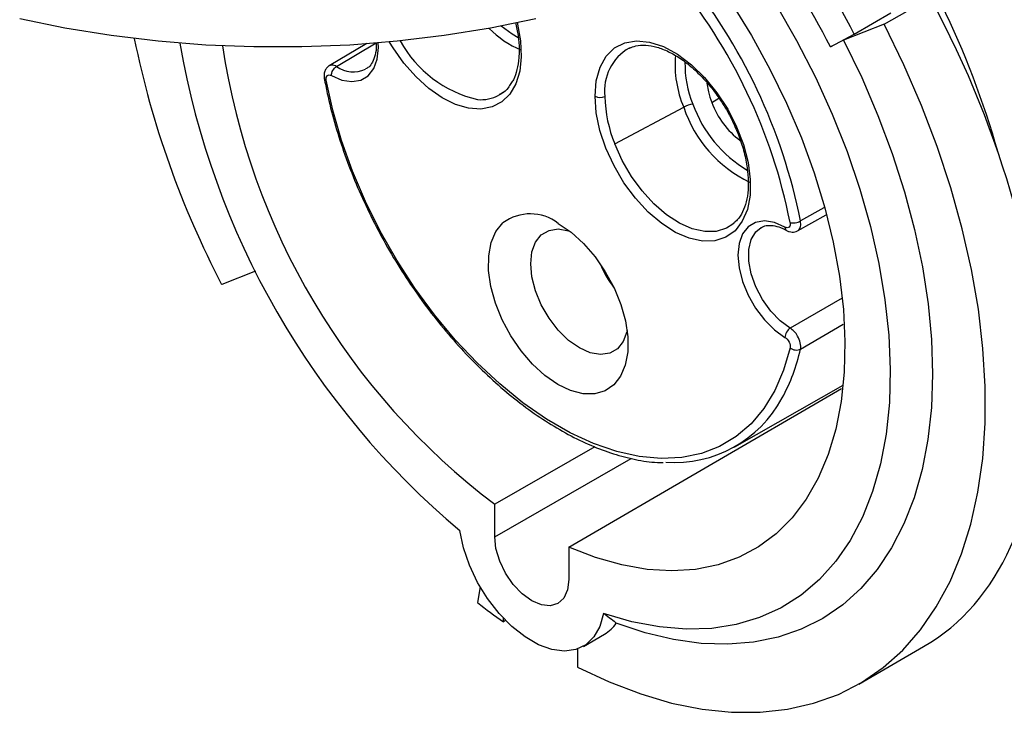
# Model space of a CAD drawing. Header units: inches. Extents: x 0 to 33, y 0 to 25.5.
# Tile 12 of 16: x 24.2 to 26.8, y 19 to 20.8. Entities that reach past the tile are written whole.
import ezdxf

# ---------------------------------------------------------------- set-up
doc = ezdxf.new("R2010")
doc.units = ezdxf.units.IN
doc.header["$LTSCALE"] = 3
doc.header["$MEASUREMENT"] = 0

msp = doc.modelspace()

# ---------------------------------------------------------------- linework, layer by layer
for p, q in [((26.4696, 20.7728), (26.5908, 20.8428)), ((26.3908, 20.7471), (26.4871, 20.8027)), ((26.4696, 20.7728), (26.363, 20.731)), ((26.3282, 20.7138), (26.3908, 20.7471)), ((25.1086, 20.7225), (25.0097, 20.6636)), ((25.0292, 20.6621), (25.1331, 20.7238)), ((26.363, 20.731), (26.3282, 20.7138)), ((25.7992, 20.7103), (25.8028, 20.7119)), ((26.0035, 20.6179), (26.0073, 20.5954)), ((26.0161, 20.5671), (26.035, 20.5781)), ((25.7608, 20.4579), (25.9423, 20.5545)), ((26.3113, 20.2897), (26.2496, 20.2553)), ((26.2418, 20.2293), (26.3169, 20.2713)), ((25.6123, 20.249), (25.6122, 20.249)), ((26.0753, 20.2497), (26.0714, 20.2465)), ((24.8162, 20.1234), (24.727, 20.0885)), ((26.3589, 20.052), (26.2228, 19.973)), ((26.2496, 19.9182), (26.3621, 19.9834)), ((25.6401, 19.3974), (26.3578, 19.8145)), ((26.0771, 19.6614), (26.3619, 19.8233)), ((25.7089, 19.6614), (25.4452, 19.5099)), ((25.4452, 19.4244), (25.804, 19.6304)), ((25.4452, 19.4244), (25.4452, 19.5099)), ((25.6401, 19.3974), (25.6401, 19.3119)), ((25.4071, 19.2925), (25.4001, 19.2511)), ((25.4681, 19.2004), (25.4681, 19.21)), ((25.474, 19.2039), (25.4681, 19.2004)), ((25.6785, 19.1361), (25.7341, 19.1683)), ((25.6629, 19.129), (25.6629, 19.0814)), ((26.4029, 19.0369), (26.5735, 19.1355))]:
    msp.add_line(p, q)
at = {"flags": 128}
for points in [[(26.0678, 20.8286), (26.1206, 20.7431), (26.1691, 20.655), (26.213, 20.5649), (26.2518, 20.4737), (26.2854, 20.3818), (26.3134, 20.2901), (26.3357, 20.1993), (26.352, 20.1098), (26.3624, 20.0226), (26.3666, 19.9381), (26.3646, 19.8571), (26.3566, 19.7801), (26.3425, 19.7078), (26.3224, 19.6405), (26.2965, 19.579), (26.2649, 19.5235), (26.228, 19.4746), (26.186, 19.4325), (26.1392, 19.3977), (26.0879, 19.3703), (26.0326, 19.3506), (25.9736, 19.3387), (25.9114, 19.3346), (25.8465, 19.3386), (25.7793, 19.3504), (25.7103, 19.37), (25.6401, 19.3974)], [(26.1857, 20.8237), (26.2395, 20.7299), (26.2887, 20.6339), (26.333, 20.5364), (26.372, 20.438), (26.4057, 20.3393), (26.4336, 20.241), (26.4557, 20.1437), (26.4718, 20.0481), (26.4818, 19.9548), (26.4856, 19.8644), (26.4833, 19.7776), (26.4747, 19.6948), (26.46, 19.6166), (26.4393, 19.5436), (26.4127, 19.4762), (26.3804, 19.4148), (26.3426, 19.36), (26.2995, 19.3119), (26.2514, 19.271), (26.1987, 19.2375), (26.1417, 19.2116), (26.0807, 19.1935), (26.0162, 19.1834), (25.9486, 19.1812), (25.8783, 19.187), (25.8058, 19.2008), (25.7316, 19.2225)], [(25.5533, 20.7871), (25.4343, 20.7627), (25.3126, 20.743), (25.1889, 20.7282), (25.0637, 20.7183), (24.9377, 20.7133), (24.8113, 20.7133), (24.6853, 20.7183), (24.5601, 20.7282), (24.4364, 20.743), (24.3147, 20.7627), (24.1957, 20.7871)], [(25.5048, 20.7765), (25.5056, 20.7731), (25.5134, 20.7289), (25.5152, 20.6872), (25.5109, 20.6493), (25.5007, 20.6163), (25.4849, 20.5891), (25.4638, 20.5686), (25.4383, 20.5553), (25.4089, 20.5498), (25.3766, 20.552), (25.3424, 20.5621), (25.3073, 20.5796), (25.2722, 20.604), (25.2383, 20.6347), (25.2066, 20.6707), (25.1779, 20.7109), (25.1685, 20.7262)], [(25.6629, 19.0814), (25.7465, 19.0423), (25.8292, 19.0107), (25.9107, 18.9868), (25.9905, 18.9707), (26.0681, 18.9626), (26.1432, 18.9625), (26.2153, 18.9704), (26.2841, 18.9862), (26.3492, 19.0098), (26.4101, 19.0412), (26.4667, 19.0801), (26.5185, 19.1264), (26.5653, 19.1798), (26.6069, 19.24), (26.643, 19.3066), (26.6734, 19.3794), (26.6979, 19.4578), (26.7165, 19.5416), (26.729, 19.6302), (26.7354, 19.7231), (26.7355, 19.8199), (26.7295, 19.92), (26.7174, 20.0229), (26.6991, 20.128), (26.6749, 20.2348), (26.6448, 20.3426), (26.609, 20.4509), (26.5677, 20.5591), (26.5212, 20.6666), (26.4696, 20.7728)], [(25.5072, 20.7372), (25.4908, 20.7468), (25.4625, 20.768)], [(25.0157, 20.6379), (25.0433, 20.626), (25.0695, 20.6219), (25.0929, 20.6258), (25.1125, 20.6374), (25.1272, 20.6563), (25.1363, 20.6814), (25.1394, 20.7116), (25.139, 20.7236)], [(25.7091, 20.5836), (25.7125, 20.6243), (25.7224, 20.6597), (25.7386, 20.6888), (25.7606, 20.7105), (25.7875, 20.7243), (25.8186, 20.7295), (25.8528, 20.7261), (25.889, 20.7142), (25.926, 20.6942), (25.9625, 20.6666), (25.9975, 20.6325), (26.0298, 20.5929), (26.0582, 20.5491)], [(26.363, 20.731), (26.4106, 20.6326), (26.4534, 20.533), (26.4909, 20.4327), (26.523, 20.3324), (26.5496, 20.2328), (26.5704, 20.1343), (26.5852, 20.0376), (26.5942, 19.9433), (26.597, 19.852), (26.5939, 19.7641), (26.5847, 19.6803), (26.5695, 19.601), (26.5485, 19.5268), (26.5216, 19.458), (26.4892, 19.3951), (26.4515, 19.3385), (26.4085, 19.2885), (26.3606, 19.2455), (26.3081, 19.2096), (26.2514, 19.1811), (26.1906, 19.1601), (26.1263, 19.1469), (26.0588, 19.1414), (25.9885, 19.1438), (25.9158, 19.1539), (25.8412, 19.1718), (25.7651, 19.1972)], [(26.2222, 19.9217), (26.205, 19.8626), (26.182, 19.8091), (26.1534, 19.7619), (26.1194, 19.7213), (26.0805, 19.6878), (26.0369, 19.6617), (25.9891, 19.6433), (25.9377, 19.6327), (25.883, 19.6301), (25.8256, 19.6354), (25.7662, 19.6486), (25.7052, 19.6696), (25.6433, 19.6982), (25.5811, 19.7341), (25.5193, 19.777), (25.4583, 19.8264), (25.3988, 19.8818), (25.3415, 19.9427), (25.2868, 20.0084), (25.2353, 20.0785), (25.1876, 20.152), (25.144, 20.2284), (25.1051, 20.3069), (25.0711, 20.3867), (25.0425, 20.467), (25.0195, 20.547), (25.0023, 20.6259)], [(25.4687, 20.5944), (25.4612, 20.5891), (25.4558, 20.586)], [(26.0582, 20.5491), (26.0816, 20.5033), (26.0996, 20.4563), (26.1117, 20.4096), (26.1175, 20.3647), (26.1169, 20.323), (26.1098, 20.2858), (26.0964, 20.2544), (26.0773, 20.2296), (26.0529, 20.2124), (26.0241, 20.2032), (25.9919, 20.2023), (25.9571, 20.2098), (25.9209, 20.2254), (25.8845, 20.2487), (25.849, 20.2789), (25.8156, 20.315), (25.7853, 20.3558), (25.7591, 20.4002), (25.7378, 20.4466), (25.722, 20.4937), (25.7124, 20.5398), (25.7091, 20.5836)], [(26.0714, 20.2465), (26.055, 20.2362), (26.028, 20.2278), (25.9976, 20.2273), (25.965, 20.2347), (25.9312, 20.2496), (25.8971, 20.2717), (25.864, 20.3002), (25.8329, 20.3343), (25.8047, 20.3727), (25.7804, 20.4144), (25.7608, 20.4579)], [(26.2088, 20.2394), (26.1812, 20.2513), (26.155, 20.2554), (26.1315, 20.2516), (26.112, 20.2399), (26.0973, 20.2211), (26.0882, 20.1959), (26.0851, 20.1657), (26.0882, 20.1319), (26.0973, 20.0963), (26.112, 20.0604), (26.1315, 20.0262), (26.155, 19.9953), (26.1812, 19.9691), (26.2088, 19.9491)], [(25.6122, 20.249), (25.6461, 20.2258), (25.6787, 20.1962), (25.7091, 20.1612), (25.7362, 20.1218), (25.7591, 20.0796), (25.7769, 20.0359), (25.7891, 19.9923), (25.7952, 19.9501), (25.7951, 19.911), (25.7888, 19.8761), (25.7764, 19.8467), (25.7584, 19.8239), (25.7354, 19.8083), (25.7082, 19.8005), (25.6777, 19.8008), (25.645, 19.8092), (25.6111, 19.8253), (25.5773, 19.8487), (25.5447, 19.8785), (25.5144, 19.9137), (25.4874, 19.9532), (25.4647, 19.9955), (25.4471, 20.0392), (25.4351, 20.0828), (25.4291, 20.1249), (25.4295, 20.1639), (25.436, 20.1986), (25.4486, 20.2278), (25.4668, 20.2504)], [(25.6679, 19.9211), (25.6394, 19.9412), (25.6124, 19.9678), (25.5881, 19.9994), (25.5678, 20.0346), (25.5525, 20.0714), (25.5431, 20.1081), (25.5399, 20.1429), (25.5431, 20.1739), (25.5525, 20.1997), (25.5678, 20.219), (25.5881, 20.2307), (25.6124, 20.2343), (25.6394, 20.2296), (25.6426, 20.2285)], [(26.2228, 19.973), (26.1964, 19.9924), (26.1716, 20.0181), (26.1498, 20.0484), (26.1322, 20.0817), (26.1199, 20.1162), (26.1136, 20.1498), (26.1136, 20.1806), (26.1199, 20.2069), (26.1322, 20.2271), (26.146, 20.2383)], [(25.7935, 19.9673), (25.7928, 19.964), (25.7833, 19.9382), (25.768, 19.919), (25.7478, 19.9073), (25.7235, 19.9037), (25.6964, 19.9083), (25.6679, 19.9211)], [(25.7316, 19.2225), (25.722, 19.1885), (25.7063, 19.1608), (25.6849, 19.1402), (25.6587, 19.1276), (25.6285, 19.1234), (25.5954, 19.1276), (25.5604, 19.1403), (25.5249, 19.1608), (25.4899, 19.1885), (25.4568, 19.2225), (25.4266, 19.2617), (25.4003, 19.3045), (25.379, 19.3497), (25.3633, 19.3956), (25.3537, 19.4407)], [(25.6401, 19.3119), (25.6368, 19.2847), (25.627, 19.2632), (25.6115, 19.2488), (25.5914, 19.2426), (25.5679, 19.2449), (25.5426, 19.2557), (25.5174, 19.274), (25.4939, 19.2988), (25.4737, 19.3284), (25.4583, 19.3606), (25.4485, 19.3934), (25.4452, 19.4244)]]:
    msp.add_lwpolyline(points, dxfattribs=at)
for centre, radius, start, end in [((24.4924, 19.7925), 2.3659, 15.7804, 35.9736), ((24.226, 19.6384), 2.4322, 27.1183, 35.2639), ((24.2061, 19.6269), 2.3842, 27.1187, 35.3722), ((24.7879, 19.9646), 1.4903, 11.2476, 39.2808), ((24.7957, 19.9688), 1.4542, 11.2081, 39.6885), ((25.6159, 20.943), 0.2587, 224.3649, 246.7114), ((26.916, 21.2308), 2.4692, 191.58, 207.5569), ((26.7397, 21.0893), 2.1539, 189.7902, 229.9447), ((25.4726, 20.8816), 0.3153, 208.9539, 256.6449), ((26.5667, 20.9912), 1.858, 188.5186, 232.8714), ((25.8623, 20.5989), 0.1281, 119.5326, 187.2271), ((26.2057, 20.6661), 0.286, 175.1223, 202.9602), ((26.2267, 20.6693), 0.2811, 179.1543, 202.2767), ((25.0737, 20.7237), 0.076, 234.1793, 294.8268), ((26.2149, 20.6447), 0.2134, 193.3372, 201.3057), ((25.4089, 20.6759), 0.1014, 264.8444, 297.5847), ((25.7231, 20.6109), 0.0307, 242.851, 293.2726), ((26.0862, 20.5896), 0.351, 181.1082, 202.0212), ((26.2265, 20.6461), 0.2247, 200.5763, 232.8286), ((25.9779, 20.4889), 0.0747, 98.7308, 118.4735), ((26.2613, 20.6607), 0.3362, 198.41, 244.2777), ((26.2761, 20.6725), 0.3284, 199.5299, 239.5509), ((25.5386, 20.1529), 0.1211, 52.5251, 126.3488), ((26.0079, 20.2652), 0.3107, 203.0403, 216.9543), ((25.7866, 20.0188), 0.4738, 331.0803, 347.7409), ((25.9168, 19.9426), 0.323, 266.1446, 331.7446), ((26.5417, 20.7109), 1.8532, 231.9753, 234.5954), ((25.6864, 19.2504), 0.095, 300.1701, 325.9864)]:
    msp.add_arc(centre, radius, start, end)
msp.add_ellipse((25.7431, 20.5142), major_axis=(-0.8421, 1.3718), ratio=0.55852, start_param=3.126505, end_param=4.610636)
for points, knots in [([(25.4999, 20.7774), (25.5024, 20.7659), (25.5079, 20.7417), (25.5095, 20.7175), (25.5096, 20.7048), (25.5096, 20.7036)], [0, 0, 0, 0, 0.447741, 0.944071, 1, 1, 1, 1]), ([(25.1331, 20.7238), (25.1333, 20.7214), (25.1343, 20.7095), (25.1312, 20.6917), (25.1242, 20.6726), (25.1155, 20.6607), (25.1084, 20.657), (25.1056, 20.6556)], [0, 0, 0, 0, 0.0669837, 0.322568, 0.5773561, 0.8355513, 1, 1, 1, 1]), ([(25.5096, 20.7036), (25.5094, 20.6974), (25.509, 20.6795), (25.5044, 20.6531), (25.497, 20.6302), (25.4901, 20.6204), (25.4879, 20.6172)], [0, 0, 0, 0, 0.174759, 0.508499, 0.842226, 1, 1, 1, 1]), ([(25.8001, 20.7099), (25.8053, 20.7122), (25.8179, 20.7177), (25.8421, 20.7188), (25.8713, 20.7138), (25.9021, 20.7019), (25.9336, 20.6838), (25.9649, 20.6596), (25.9952, 20.6301), (26.0237, 20.5961), (26.0489, 20.5584), (26.0649, 20.5313), (26.0711, 20.517), (26.0713, 20.5165)], [0, 0, 0, 0, 0.076279, 0.184795, 0.288914, 0.390419, 0.491116, 0.591732, 0.692532, 0.793577, 0.894811, 0.996133, 1, 1, 1, 1]), ([(25.0098, 20.6637), (25.0074, 20.6618), (25.0025, 20.6582), (24.998, 20.6496), (24.9959, 20.6401), (24.9965, 20.6336), (24.9969, 20.6304)], [0, 0, 0, 0, 0.263071, 0.520456, 0.767609, 1, 1, 1, 1]), ([(25.0292, 20.6621), (25.0272, 20.6631), (25.023, 20.6651), (25.0172, 20.6658), (25.0127, 20.6653), (25.0106, 20.6639), (25.0099, 20.6634)], [0, 0, 0, 0, 0.2855695, 0.5710893, 0.8568185, 1, 1, 1, 1]), ([(24.9969, 20.6304), (24.9994, 20.6173), (25.0067, 20.5793), (25.0229, 20.5153), (25.0469, 20.439), (25.0759, 20.3626), (25.1095, 20.287), (25.1475, 20.2128), (25.1896, 20.1405), (25.2353, 20.0708), (25.2843, 20.0043), (25.3362, 19.9415), (25.3906, 19.883), (25.447, 19.8292), (25.505, 19.7807), (25.5641, 19.7378), (25.6237, 19.701), (25.6835, 19.6705), (25.7429, 19.6466), (25.8013, 19.6299), (25.85, 19.6207), (25.8782, 19.6199), (25.8881, 19.6196)], [0, 0, 0, 0, 0.027623, 0.08005, 0.132468, 0.184867, 0.237252, 0.289628, 0.342, 0.394375, 0.446756, 0.499149, 0.55156, 0.603994, 0.656457, 0.708951, 0.761479, 0.814037, 0.866611, 0.919167, 0.971654, 1, 1, 1, 1]), ([(25.0023, 20.6259), (25.0007, 20.6265), (24.9978, 20.6277), (24.9973, 20.6296), (24.9971, 20.6305)], [0, 0, 0, 0, 0.563439, 1, 1, 1, 1]), ([(25.0023, 20.6259), (25.0014, 20.6311), (25.0023, 20.6357), (25.0074, 20.6402), (25.0115, 20.6402), (25.0157, 20.6379)], [0, 0, 0, 0, 0.5, 0.5, 1, 1, 1, 1]), ([(25.4879, 20.6172), (25.4855, 20.6134), (25.4787, 20.602), (25.4684, 20.5925), (25.4593, 20.5887), (25.4573, 20.5878)], [0, 0, 0, 0, 0.287637, 0.843238, 1, 1, 1, 1]), ([(26.0713, 20.5165), (26.0773, 20.5033), (26.0895, 20.4764), (26.1022, 20.4353), (26.1102, 20.3957), (26.1122, 20.3696), (26.1123, 20.3569), (26.1123, 20.3556)], [0, 0, 0, 0, 0.240406, 0.489924, 0.738729, 0.97354, 1, 1, 1, 1]), ([(26.1123, 20.3556), (26.1122, 20.3495), (26.1118, 20.3316), (26.1073, 20.3049), (26.0975, 20.2783), (26.0864, 20.2598), (26.0775, 20.2526), (26.0744, 20.25)], [0, 0, 0, 0, 0.128806, 0.374789, 0.620763, 0.868628, 1, 1, 1, 1]), ([(26.2222, 20.2514), (26.2257, 20.2504), (26.2307, 20.2501), (26.2408, 20.2516), (26.2459, 20.2532), (26.2496, 20.2553)], [0, 0, 0, 0, 0.5, 0.5, 1, 1, 1, 1]), ([(26.2417, 20.2296), (26.2426, 20.23), (26.245, 20.2313), (26.2478, 20.2351), (26.2498, 20.2408), (26.2505, 20.2476), (26.2499, 20.2527), (26.2496, 20.2553)], [0, 0, 0, 0, 0.12907, 0.346691, 0.564431, 0.782286, 1, 1, 1, 1]), ([(26.1472, 20.2381), (26.1488, 20.2392), (26.1545, 20.243), (26.1675, 20.2445), (26.1866, 20.2421), (26.2025, 20.236), (26.2115, 20.2312), (26.2131, 20.2303)], [0, 0, 0, 0, 0.1106945, 0.3979815, 0.6696612, 0.9380379, 1, 1, 1, 1]), ([(26.2222, 20.2514), (26.2231, 20.2462), (26.2221, 20.2417), (26.217, 20.2371), (26.213, 20.2371), (26.2088, 20.2394)], [0, 0, 0, 0, 0.5, 0.5, 1, 1, 1, 1]), ([(26.2088, 20.2394), (26.2091, 20.2375), (26.2096, 20.2336), (26.2115, 20.2306), (26.2131, 20.2303), (26.2132, 20.2303)], [0, 0, 0, 0, 0.492242, 0.984484, 1, 1, 1, 1]), ([(26.2131, 20.2303), (26.2154, 20.2292), (26.2201, 20.227), (26.2276, 20.2258), (26.2352, 20.2263), (26.2397, 20.2284), (26.2419, 20.2294)], [0, 0, 0, 0, 0.236952, 0.484766, 0.740275, 1, 1, 1, 1]), ([(26.2496, 19.9182), (26.2506, 19.9229), (26.2503, 19.9343), (26.2416, 19.9563), (26.2299, 19.9688), (26.2228, 19.973)], [0, 0, 0, 0, 0.02550241, 0.05100482, 0.08925843, 0.08925843, 0.08925843, 0.08925843]), ([(26.2088, 19.9491), (26.213, 19.9467), (26.217, 19.942), (26.2221, 19.9315), (26.2231, 19.9258), (26.2222, 19.9217)], [0, 0, 0, 0, 0.5, 0.5, 1, 1, 1, 1])]:
    msp.add_open_spline(points, degree=3, knots=knots)
for points in [[(25.0157, 20.6379), (25.0156, 20.6421), (25.0185, 20.6523), (25.0256, 20.66), (25.0292, 20.6621)], [(26.2228, 19.973), (26.2192, 19.9709), (26.212, 19.9633), (26.2089, 19.9533), (26.2088, 19.9491)], [(26.2222, 19.9217), (26.2257, 19.9187), (26.2357, 19.9145), (26.2459, 19.9161), (26.2496, 19.9182)], [(25.7316, 19.2225), (25.7474, 19.212), (25.7588, 19.2034), (25.7651, 19.1972)]]:
    msp.add_open_spline(points, degree=3)

doc.saveas('drawing.dxf')
